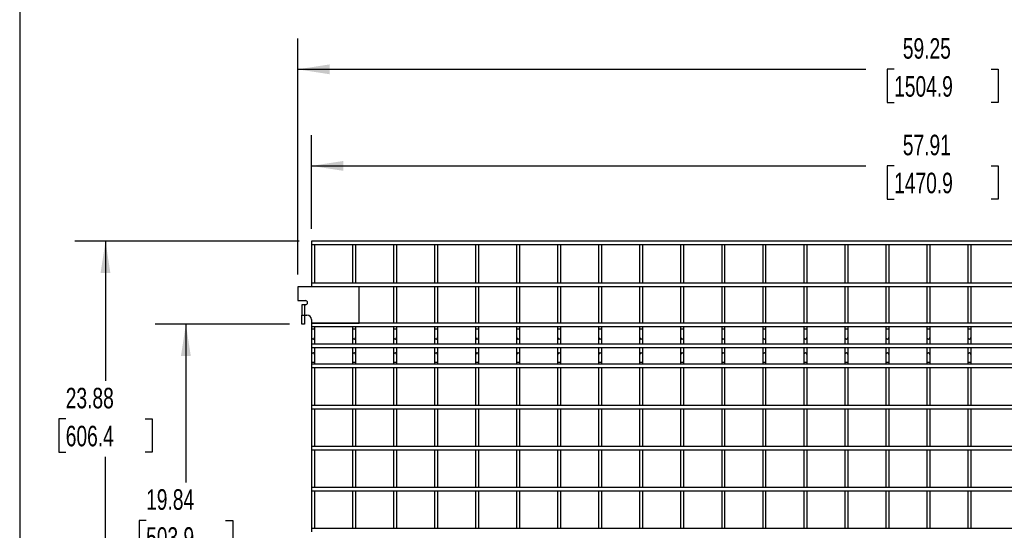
# Model space of a CAD drawing. Header units: inches. Extents: x 0.2 to 10.7, y 0.2 to 8.1.
# Tile 2 of 19: x 0.2 to 4.2, y 2.2 to 4.3. Entities that reach past the tile are written whole.
import ezdxf

# ---------------------------------------------------------------- set-up
doc = ezdxf.new("R2010")
doc.units = ezdxf.units.IN
doc.header["$MEASUREMENT"] = 0
doc.layers.add('DIMENSIONS', color=140, linetype='Continuous', lineweight=25)
doc.layers.add('TEXT', color=140, linetype='Continuous', lineweight=25)
doc.styles.add('SLDTEXTSTYLE0', font='TXT', dxfattribs={"width": 0.7})
doc.dimstyles.new('SLDDIMSTYLE0', dxfattribs={"dimtxt": 0.084961, "dimasz": 0.13, "dimexe": 0, "dimexo": 0.0625, "dimgap": 0.02124, "dimtad": 0, "dimtih": 1, "dimtoh": 1, "dimlfac": 12, "dimrnd": 1e-09, "dimzin": 12, "dimdsep": 46, "dimtxsty": 'SLDTEXTSTYLE0', "dimsah": 1, "dimcen": 0.09, "dimadec": 0, "dimazin": 3, "dimtfac": 1, "dimtofl": 0, "dimtmove": 0, "dimatfit": 3, "dimfxl": 0, "dimfrac": 2, "dimtolj": 1, "dimtzin": 12, "dimarcsym": 0})

# ---------------------------------------------------------------- blocks, each defined once
blk = doc.blocks.new('_D')
at = {"layer": 'DIMENSIONS'}
for p, q in [((1.4143, 3.467), (1.4143, 3.8471)), ((6.2401, 3.467), (6.2401, 3.8471)), ((1.4143, 3.7221), (3.6663, 3.7221)), ((3.7814, 3.7221), (3.7528, 3.7221)), ((3.7528, 3.7221), (3.7528, 3.5871)), ((4.1752, 3.7221), (4.2037, 3.7221)), ((4.2037, 3.7221), (4.2037, 3.5871)), ((6.2401, 3.7221), (4.2903, 3.7221)), ((3.7528, 3.5871), (3.7814, 3.5871)), ((4.2037, 3.5871), (4.1752, 3.5871))]:
    blk.add_line(p, q, dxfattribs=at)
for points in [[(1.4143, 3.7221), (1.5443, 3.7021), (1.5443, 3.7421)], [(6.2401, 3.7221), (6.1101, 3.7421), (6.1101, 3.7021)]]:
    blk.add_solid(points, dxfattribs=at)
at = {"layer": 'DIMENSIONS', "char_height": 0.08333, "attachment_point": 1, "style": 'SLDTEXTSTYLE0'}
for s, insert in [('57.91', (3.8167, 3.8486)), ('1470.9', (3.7814, 3.6945))]:
    blk.add_mtext(s, dxfattribs=dict(at, insert=insert))
blk = doc.blocks.new('_D_1')
at = {"layer": 'DIMENSIONS'}
for p, q in [((1.3585, 3.2816), (1.3585, 4.2389)), ((6.2959, 3.2816), (6.2959, 4.2389)), ((1.3585, 4.1139), (3.6663, 4.1139)), ((3.7814, 4.1139), (3.7528, 4.1139)), ((3.7528, 4.1139), (3.7528, 3.9789)), ((4.1752, 4.1139), (4.2037, 4.1139)), ((4.2037, 4.1139), (4.2037, 3.9789)), ((6.2959, 4.1139), (4.2903, 4.1139)), ((3.7528, 3.9789), (3.7814, 3.9789)), ((4.2037, 3.9789), (4.1752, 3.9789))]:
    blk.add_line(p, q, dxfattribs=at)
for points in [[(1.3585, 4.1139), (1.4885, 4.0939), (1.4885, 4.1339)], [(6.2959, 4.1139), (6.1659, 4.1339), (6.1659, 4.0939)]]:
    blk.add_solid(points, dxfattribs=at)
at = {"layer": 'DIMENSIONS', "char_height": 0.08333, "attachment_point": 1, "style": 'SLDTEXTSTYLE0'}
for s, insert in [('59.25', (3.8167, 4.2404)), ('1504.9', (3.7814, 4.0863))]:
    blk.add_mtext(s, dxfattribs=dict(at, insert=insert))
blk = doc.blocks.new('_D_3')
at = {"layer": 'DIMENSIONS'}
for p, q in [((1.3254, 3.0805), (0.7793, 3.0805)), ((0.9043, 3.0805), (0.9043, 2.4378)), ((0.7427, 2.2837), (0.7142, 2.2837)), ((0.7142, 2.2837), (0.7142, 2.1487)), ((1.0659, 2.2837), (1.0944, 2.2837)), ((1.0944, 2.2837), (1.0944, 2.1487)), ((0.7142, 2.1487), (0.7427, 2.1487)), ((0.9043, 1.4275), (0.9043, 2.1297)), ((1.0944, 2.1487), (1.0659, 2.1487)), ((1.3643, 1.4275), (0.7793, 1.4275))]:
    blk.add_line(p, q, dxfattribs=at)
for points in [[(0.9043, 3.0805), (0.8843, 2.9505), (0.9243, 2.9505)], [(0.9043, 1.4275), (0.9243, 1.5575), (0.8843, 1.5575)]]:
    blk.add_solid(points, dxfattribs=at)
at = {"layer": 'DIMENSIONS', "char_height": 0.08333, "attachment_point": 1, "style": 'SLDTEXTSTYLE0'}
for s, insert in [('19.84', (0.7427, 2.4102)), ('503.9', (0.7427, 2.2561))]:
    blk.add_mtext(s, dxfattribs=dict(at, insert=insert))
blk = doc.blocks.new('_D_4')
at = {"layer": 'DIMENSIONS'}
for p, q in [((1.3643, 3.417), (0.4527, 3.417)), ((0.5777, 3.417), (0.5777, 2.8494)), ((0.4162, 2.6953), (0.3876, 2.6953)), ((0.3876, 2.6953), (0.3876, 2.5603)), ((0.7393, 2.6953), (0.7678, 2.6953)), ((0.7678, 2.6953), (0.7678, 2.5603)), ((0.3876, 2.5603), (0.4162, 2.5603)), ((0.7678, 2.5603), (0.7393, 2.5603)), ((0.5777, 1.4275), (0.5777, 2.5413)), ((1.3643, 1.4275), (0.4527, 1.4275))]:
    blk.add_line(p, q, dxfattribs=at)
for points in [[(0.5777, 3.417), (0.5577, 3.287), (0.5977, 3.287)], [(0.5777, 1.4275), (0.5977, 1.5575), (0.5577, 1.5575)]]:
    blk.add_solid(points, dxfattribs=at)
at = {"layer": 'DIMENSIONS', "char_height": 0.08333, "attachment_point": 1, "style": 'SLDTEXTSTYLE0'}
for s, insert in [('23.88', (0.4162, 2.8218)), ('606.4', (0.4162, 2.6677))]:
    blk.add_mtext(s, dxfattribs=dict(at, insert=insert))

msp = doc.modelspace()

# ---------------------------------------------------------------- linework, layer by layer
for p, q in [((6.24011, 3.41704), (1.41427, 3.41704)), ((1.41427, 3.41704), (1.41427, 3.4037)), ((1.41427, 3.4037), (1.41427, 3.2462)), ((1.41427, 3.4037), (6.24011, 3.4037)), ((1.42761, 3.2462), (1.42761, 3.4037)), ((1.58094, 3.4037), (1.58094, 3.2462)), ((1.59427, 3.2462), (1.59427, 3.4037)), ((1.74761, 3.4037), (1.74761, 3.2462)), ((1.76094, 3.2462), (1.76094, 3.4037)), ((1.91427, 3.4037), (1.91427, 3.2462)), ((1.92761, 3.2462), (1.92761, 3.4037)), ((2.08094, 3.4037), (2.08094, 3.2462)), ((2.09427, 3.2462), (2.09427, 3.4037)), ((2.24761, 3.4037), (2.24761, 3.2462)), ((2.26094, 3.2462), (2.26094, 3.4037)), ((2.41427, 3.4037), (2.41427, 3.2462)), ((2.42761, 3.2462), (2.42761, 3.4037)), ((2.58094, 3.4037), (2.58094, 3.2462)), ((2.59427, 3.2462), (2.59427, 3.4037)), ((2.74761, 3.4037), (2.74761, 3.2462)), ((2.76094, 3.2462), (2.76094, 3.4037)), ((2.91427, 3.4037), (2.91427, 3.2462)), ((2.92761, 3.2462), (2.92761, 3.4037)), ((3.08094, 3.4037), (3.08094, 3.2462)), ((3.09427, 3.2462), (3.09427, 3.4037)), ((3.24761, 3.4037), (3.24761, 3.2462)), ((3.26094, 3.2462), (3.26094, 3.4037)), ((3.41427, 3.4037), (3.41427, 3.2462)), ((3.42761, 3.2462), (3.42761, 3.4037)), ((3.58094, 3.4037), (3.58094, 3.2462)), ((3.59427, 3.2462), (3.59427, 3.4037)), ((3.74761, 3.4037), (3.74761, 3.2462)), ((3.76094, 3.2462), (3.76094, 3.4037)), ((3.91427, 3.4037), (3.91427, 3.2462)), ((3.92761, 3.2462), (3.92761, 3.4037)), ((4.08094, 3.4037), (4.08094, 3.2462)), ((4.09427, 3.2462), (4.09427, 3.4037)), ((6.24011, 3.2462), (1.41427, 3.2462)), ((1.41427, 3.2462), (1.41427, 3.23287)), ((1.35852, 3.23162), (1.35852, 3.17537)), ((1.60852, 3.23162), (1.35852, 3.23162)), ((1.41427, 3.23287), (1.41427, 3.23162)), ((1.41427, 3.23287), (6.24011, 3.23287)), ((1.42761, 3.23162), (1.42761, 3.23287)), ((1.58094, 3.23287), (1.58094, 3.23162)), ((1.59427, 3.23162), (1.59427, 3.23287)), ((1.60852, 3.08454), (1.60852, 3.23162)), ((1.74761, 3.23287), (1.74761, 3.0837)), ((1.76094, 3.0837), (1.76094, 3.23287)), ((1.91427, 3.23287), (1.91427, 3.0837)), ((1.92761, 3.0837), (1.92761, 3.23287)), ((2.08094, 3.23287), (2.08094, 3.0837)), ((2.09427, 3.0837), (2.09427, 3.23287)), ((2.24761, 3.23287), (2.24761, 3.0837)), ((2.26094, 3.0837), (2.26094, 3.23287)), ((2.41427, 3.23287), (2.41427, 3.0837)), ((2.42761, 3.0837), (2.42761, 3.23287)), ((2.58094, 3.23287), (2.58094, 3.0837)), ((2.59427, 3.0837), (2.59427, 3.23287)), ((2.74761, 3.23287), (2.74761, 3.0837)), ((2.76094, 3.0837), (2.76094, 3.23287)), ((2.91427, 3.23287), (2.91427, 3.0837)), ((2.92761, 3.0837), (2.92761, 3.23287)), ((3.08094, 3.23287), (3.08094, 3.0837)), ((3.09427, 3.0837), (3.09427, 3.23287)), ((3.24761, 3.23287), (3.24761, 3.0837)), ((3.26094, 3.0837), (3.26094, 3.23287)), ((3.41427, 3.23287), (3.41427, 3.0837)), ((3.42761, 3.0837), (3.42761, 3.23287)), ((3.58094, 3.23287), (3.58094, 3.0837)), ((3.59427, 3.0837), (3.59427, 3.23287)), ((3.74761, 3.23287), (3.74761, 3.0837)), ((3.76094, 3.0837), (3.76094, 3.23287)), ((3.91427, 3.23287), (3.91427, 3.0837)), ((3.92761, 3.0837), (3.92761, 3.23287)), ((4.08094, 3.23287), (4.08094, 3.0837)), ((4.09427, 3.0837), (4.09427, 3.23287)), ((1.35852, 3.17537), (1.39011, 3.17537)), ((1.37536, 3.1587), (1.37536, 3.11704)), ((1.38652, 3.1587), (1.37536, 3.1587)), ((1.38652, 3.1587), (1.38652, 3.11704)), ((1.39011, 3.1587), (1.38652, 3.1587)), ((1.37536, 3.11704), (1.38652, 3.11704)), ((1.37536, 3.08054), (1.37536, 3.11704)), ((1.38652, 3.08054), (1.37536, 3.08054)), ((1.38652, 3.11704), (1.39611, 3.11704)), ((1.38652, 3.11704), (1.38652, 3.08054)), ((1.41427, 3.09887), (1.41427, 3.08454)), ((1.41427, 3.08454), (1.41427, 3.0837)), ((1.41427, 3.08454), (1.60852, 3.08454)), ((6.24011, 3.0837), (1.41427, 3.0837)), ((1.41427, 3.0837), (1.41427, 3.07037)), ((1.42761, 3.0837), (1.42761, 3.08454)), ((1.58094, 3.08454), (1.58094, 3.0837)), ((1.59427, 3.0837), (1.59427, 3.08454)), ((1.41427, 3.07037), (6.24011, 3.07037)), ((1.41427, 3.07037), (1.41427, 3.05929)), ((1.41427, 3.05929), (1.41427, 3.02641)), ((1.42094, 3.05929), (1.41427, 3.05929)), ((1.42761, 3.05929), (1.42094, 3.05929)), ((1.42761, 3.05929), (1.42761, 3.07037)), ((1.42761, 3.02641), (1.42761, 3.05929)), ((1.58094, 3.07037), (1.58094, 3.05929)), ((1.58094, 3.05929), (1.58094, 3.02641)), ((1.58761, 3.05929), (1.58094, 3.05929)), ((1.59427, 3.05929), (1.58761, 3.05929)), ((1.59427, 3.05929), (1.59427, 3.07037)), ((1.59427, 3.02641), (1.59427, 3.05929)), ((1.74761, 3.07037), (1.74761, 3.05929)), ((1.74761, 3.05929), (1.74761, 3.02641)), ((1.75427, 3.05929), (1.74761, 3.05929)), ((1.76094, 3.05929), (1.75427, 3.05929)), ((1.76094, 3.05929), (1.76094, 3.07037)), ((1.76094, 3.02641), (1.76094, 3.05929)), ((1.91427, 3.07037), (1.91427, 3.05929)), ((1.91427, 3.05929), (1.91427, 3.02641)), ((1.92094, 3.05929), (1.91427, 3.05929)), ((1.92761, 3.05929), (1.92094, 3.05929)), ((1.92761, 3.05929), (1.92761, 3.07037)), ((1.92761, 3.02641), (1.92761, 3.05929)), ((2.08094, 3.07037), (2.08094, 3.05929)), ((2.08094, 3.05929), (2.08094, 3.02641)), ((2.08761, 3.05929), (2.08094, 3.05929)), ((2.09427, 3.05929), (2.08761, 3.05929)), ((2.09427, 3.05929), (2.09427, 3.07037)), ((2.09427, 3.02641), (2.09427, 3.05929)), ((2.24761, 3.07037), (2.24761, 3.05929)), ((2.24761, 3.05929), (2.24761, 3.02641)), ((2.25427, 3.05929), (2.24761, 3.05929)), ((2.26094, 3.05929), (2.25427, 3.05929)), ((2.26094, 3.05929), (2.26094, 3.07037)), ((2.26094, 3.02641), (2.26094, 3.05929)), ((2.41427, 3.07037), (2.41427, 3.05929)), ((2.41427, 3.05929), (2.41427, 3.02641)), ((2.42094, 3.05929), (2.41427, 3.05929)), ((2.42761, 3.05929), (2.42094, 3.05929)), ((2.42761, 3.05929), (2.42761, 3.07037)), ((2.42761, 3.02641), (2.42761, 3.05929)), ((2.58094, 3.07037), (2.58094, 3.05929)), ((2.58094, 3.05929), (2.58094, 3.02641)), ((2.58761, 3.05929), (2.58094, 3.05929)), ((2.59427, 3.05929), (2.58761, 3.05929)), ((2.59427, 3.05929), (2.59427, 3.07037)), ((2.59427, 3.02641), (2.59427, 3.05929)), ((2.74761, 3.07037), (2.74761, 3.05929)), ((2.74761, 3.05929), (2.74761, 3.02641)), ((2.75427, 3.05929), (2.74761, 3.05929)), ((2.76094, 3.05929), (2.75427, 3.05929)), ((2.76094, 3.05929), (2.76094, 3.07037)), ((2.76094, 3.02641), (2.76094, 3.05929)), ((2.91427, 3.07037), (2.91427, 3.05929)), ((2.91427, 3.05929), (2.91427, 3.02641)), ((2.92094, 3.05929), (2.91427, 3.05929)), ((2.92761, 3.05929), (2.92094, 3.05929)), ((2.92761, 3.05929), (2.92761, 3.07037)), ((2.92761, 3.02641), (2.92761, 3.05929)), ((3.08094, 3.07037), (3.08094, 3.05929)), ((3.08094, 3.05929), (3.08094, 3.02641)), ((3.08761, 3.05929), (3.08094, 3.05929)), ((3.09427, 3.05929), (3.08761, 3.05929)), ((3.09427, 3.05929), (3.09427, 3.07037)), ((3.09427, 3.02641), (3.09427, 3.05929)), ((3.24761, 3.07037), (3.24761, 3.05929)), ((3.24761, 3.05929), (3.24761, 3.02641)), ((3.25427, 3.05929), (3.24761, 3.05929)), ((3.26094, 3.05929), (3.25427, 3.05929)), ((3.26094, 3.05929), (3.26094, 3.07037)), ((3.26094, 3.02641), (3.26094, 3.05929)), ((3.41427, 3.07037), (3.41427, 3.05929)), ((3.41427, 3.05929), (3.41427, 3.02641)), ((3.42094, 3.05929), (3.41427, 3.05929)), ((3.42761, 3.05929), (3.42094, 3.05929)), ((3.42761, 3.05929), (3.42761, 3.07037)), ((3.42761, 3.02641), (3.42761, 3.05929)), ((3.58094, 3.07037), (3.58094, 3.05929)), ((3.58094, 3.05929), (3.58094, 3.02641)), ((3.58761, 3.05929), (3.58094, 3.05929)), ((3.59427, 3.05929), (3.58761, 3.05929)), ((3.59427, 3.05929), (3.59427, 3.07037)), ((3.59427, 3.02641), (3.59427, 3.05929)), ((3.74761, 3.07037), (3.74761, 3.05929)), ((3.74761, 3.05929), (3.74761, 3.02641)), ((3.75427, 3.05929), (3.74761, 3.05929)), ((3.76094, 3.05929), (3.75427, 3.05929)), ((3.76094, 3.05929), (3.76094, 3.07037)), ((3.76094, 3.02641), (3.76094, 3.05929)), ((3.91427, 3.07037), (3.91427, 3.05929)), ((3.91427, 3.05929), (3.91427, 3.02641)), ((3.92094, 3.05929), (3.91427, 3.05929)), ((3.92761, 3.05929), (3.92094, 3.05929)), ((3.92761, 3.05929), (3.92761, 3.07037)), ((3.92761, 3.02641), (3.92761, 3.05929)), ((4.08094, 3.07037), (4.08094, 3.05929)), ((4.08094, 3.05929), (4.08094, 3.02641)), ((4.08761, 3.05929), (4.08094, 3.05929)), ((4.09427, 3.05929), (4.08761, 3.05929)), ((4.09427, 3.05929), (4.09427, 3.07037)), ((4.09427, 3.02641), (4.09427, 3.05929)), ((1.41427, 3.02641), (1.41427, 2.99855)), ((1.42761, 2.99855), (1.42761, 3.02641)), ((1.58094, 3.02641), (1.58094, 2.99855)), ((1.59427, 2.99855), (1.59427, 3.02641)), ((1.74761, 3.02641), (1.74761, 2.99855)), ((1.76094, 2.99855), (1.76094, 3.02641)), ((1.91427, 3.02641), (1.91427, 2.99855)), ((1.92761, 2.99855), (1.92761, 3.02641)), ((2.08094, 3.02641), (2.08094, 2.99855)), ((2.09427, 2.99855), (2.09427, 3.02641)), ((2.24761, 3.02641), (2.24761, 2.99855)), ((2.26094, 2.99855), (2.26094, 3.02641)), ((2.41427, 3.02641), (2.41427, 2.99855)), ((2.42761, 2.99855), (2.42761, 3.02641)), ((2.58094, 3.02641), (2.58094, 2.99855)), ((2.59427, 2.99855), (2.59427, 3.02641)), ((2.74761, 3.02641), (2.74761, 2.99855)), ((2.76094, 2.99855), (2.76094, 3.02641)), ((2.91427, 3.02641), (2.91427, 2.99855)), ((2.92761, 2.99855), (2.92761, 3.02641)), ((3.08094, 3.02641), (3.08094, 2.99855)), ((3.09427, 2.99855), (3.09427, 3.02641)), ((3.24761, 3.02641), (3.24761, 2.99855)), ((3.26094, 2.99855), (3.26094, 3.02641)), ((3.41427, 3.02641), (3.41427, 2.99855)), ((3.42761, 2.99855), (3.42761, 3.02641)), ((3.58094, 3.02641), (3.58094, 2.99855)), ((3.59427, 2.99855), (3.59427, 3.02641)), ((3.74761, 3.02641), (3.74761, 2.99855)), ((3.76094, 2.99855), (3.76094, 3.02641)), ((3.91427, 3.02641), (3.91427, 2.99855)), ((3.92761, 2.99855), (3.92761, 3.02641)), ((4.08094, 3.02641), (4.08094, 2.99855)), ((4.09427, 2.99855), (4.09427, 3.02641)), ((6.24011, 2.99855), (1.41427, 2.99855)), ((1.41427, 2.99855), (1.41427, 2.98522)), ((1.41427, 2.98522), (6.24011, 2.98522)), ((1.41427, 2.98522), (1.41427, 2.95674)), ((1.42761, 2.95674), (1.42761, 2.98522)), ((1.58094, 2.98522), (1.58094, 2.95674)), ((1.59427, 2.95674), (1.59427, 2.98522)), ((1.74761, 2.98522), (1.74761, 2.95674)), ((1.76094, 2.95674), (1.76094, 2.98522)), ((1.91427, 2.98522), (1.91427, 2.95674)), ((1.92761, 2.95674), (1.92761, 2.98522)), ((2.08094, 2.98522), (2.08094, 2.95674)), ((2.09427, 2.95674), (2.09427, 2.98522)), ((2.24761, 2.98522), (2.24761, 2.95674)), ((2.26094, 2.95674), (2.26094, 2.98522)), ((2.41427, 2.98522), (2.41427, 2.95674)), ((2.42761, 2.95674), (2.42761, 2.98522)), ((2.58094, 2.98522), (2.58094, 2.95674)), ((2.59427, 2.95674), (2.59427, 2.98522)), ((2.74761, 2.98522), (2.74761, 2.95674)), ((2.76094, 2.95674), (2.76094, 2.98522)), ((2.91427, 2.98522), (2.91427, 2.95674)), ((2.92761, 2.95674), (2.92761, 2.98522)), ((3.08094, 2.98522), (3.08094, 2.95674)), ((3.09427, 2.95674), (3.09427, 2.98522)), ((3.24761, 2.98522), (3.24761, 2.95674)), ((3.26094, 2.95674), (3.26094, 2.98522)), ((3.41427, 2.98522), (3.41427, 2.95674)), ((3.42761, 2.95674), (3.42761, 2.98522)), ((3.58094, 2.98522), (3.58094, 2.95674)), ((3.59427, 2.95674), (3.59427, 2.98522)), ((3.74761, 2.98522), (3.74761, 2.95674)), ((3.76094, 2.95674), (3.76094, 2.98522)), ((3.91427, 2.98522), (3.91427, 2.95674)), ((3.92761, 2.95674), (3.92761, 2.98522)), ((4.08094, 2.98522), (4.08094, 2.95674)), ((4.09427, 2.95674), (4.09427, 2.98522)), ((1.41427, 2.95674), (1.41427, 2.92387)), ((1.41427, 2.92387), (1.41427, 2.91704)), ((1.42761, 2.92387), (1.41427, 2.92387)), ((1.42761, 2.92387), (1.42761, 2.95674)), ((1.42761, 2.91704), (1.42761, 2.92387)), ((1.58094, 2.95674), (1.58094, 2.92387)), ((1.58094, 2.92387), (1.58094, 2.91704)), ((1.59427, 2.92387), (1.58094, 2.92387)), ((1.59427, 2.92387), (1.59427, 2.95674)), ((1.59427, 2.91704), (1.59427, 2.92387)), ((1.74761, 2.95674), (1.74761, 2.92387)), ((1.74761, 2.92387), (1.74761, 2.91704)), ((1.76094, 2.92387), (1.74761, 2.92387)), ((1.76094, 2.92387), (1.76094, 2.95674)), ((1.76094, 2.91704), (1.76094, 2.92387)), ((1.91427, 2.95674), (1.91427, 2.92387)), ((1.91427, 2.92387), (1.91427, 2.91704)), ((1.92761, 2.92387), (1.91427, 2.92387)), ((1.92761, 2.92387), (1.92761, 2.95674)), ((1.92761, 2.91704), (1.92761, 2.92387)), ((2.08094, 2.95674), (2.08094, 2.92387)), ((2.08094, 2.92387), (2.08094, 2.91704)), ((2.09427, 2.92387), (2.08094, 2.92387)), ((2.09427, 2.92387), (2.09427, 2.95674)), ((2.09427, 2.91704), (2.09427, 2.92387)), ((2.24761, 2.95674), (2.24761, 2.92387)), ((2.24761, 2.92387), (2.24761, 2.91704)), ((2.26094, 2.92387), (2.24761, 2.92387)), ((2.26094, 2.92387), (2.26094, 2.95674)), ((2.26094, 2.91704), (2.26094, 2.92387)), ((2.41427, 2.95674), (2.41427, 2.92387)), ((2.41427, 2.92387), (2.41427, 2.91704)), ((2.42761, 2.92387), (2.41427, 2.92387)), ((2.42761, 2.92387), (2.42761, 2.95674)), ((2.42761, 2.91704), (2.42761, 2.92387)), ((2.58094, 2.95674), (2.58094, 2.92387)), ((2.58094, 2.92387), (2.58094, 2.91704)), ((2.59427, 2.92387), (2.58094, 2.92387)), ((2.59427, 2.92387), (2.59427, 2.95674)), ((2.59427, 2.91704), (2.59427, 2.92387)), ((2.74761, 2.95674), (2.74761, 2.92387)), ((2.74761, 2.92387), (2.74761, 2.91704)), ((2.76094, 2.92387), (2.74761, 2.92387)), ((2.76094, 2.92387), (2.76094, 2.95674)), ((2.76094, 2.91704), (2.76094, 2.92387)), ((2.91427, 2.95674), (2.91427, 2.92387)), ((2.91427, 2.92387), (2.91427, 2.91704)), ((2.92761, 2.92387), (2.91427, 2.92387)), ((2.92761, 2.92387), (2.92761, 2.95674)), ((2.92761, 2.91704), (2.92761, 2.92387)), ((3.08094, 2.95674), (3.08094, 2.92387)), ((3.08094, 2.92387), (3.08094, 2.91704)), ((3.09427, 2.92387), (3.08094, 2.92387)), ((3.09427, 2.92387), (3.09427, 2.95674)), ((3.09427, 2.91704), (3.09427, 2.92387)), ((3.24761, 2.95674), (3.24761, 2.92387)), ((3.24761, 2.92387), (3.24761, 2.91704)), ((3.26094, 2.92387), (3.24761, 2.92387)), ((3.26094, 2.92387), (3.26094, 2.95674)), ((3.26094, 2.91704), (3.26094, 2.92387)), ((3.41427, 2.95674), (3.41427, 2.92387)), ((3.41427, 2.92387), (3.41427, 2.91704)), ((3.42761, 2.92387), (3.41427, 2.92387)), ((3.42761, 2.92387), (3.42761, 2.95674)), ((3.42761, 2.91704), (3.42761, 2.92387)), ((3.58094, 2.95674), (3.58094, 2.92387)), ((3.58094, 2.92387), (3.58094, 2.91704)), ((3.59427, 2.92387), (3.58094, 2.92387)), ((3.59427, 2.92387), (3.59427, 2.95674)), ((3.59427, 2.91704), (3.59427, 2.92387)), ((3.74761, 2.95674), (3.74761, 2.92387)), ((3.74761, 2.92387), (3.74761, 2.91704)), ((3.76094, 2.92387), (3.74761, 2.92387)), ((3.76094, 2.92387), (3.76094, 2.95674)), ((3.76094, 2.91704), (3.76094, 2.92387)), ((3.91427, 2.95674), (3.91427, 2.92387)), ((3.91427, 2.92387), (3.91427, 2.91704)), ((3.92761, 2.92387), (3.91427, 2.92387)), ((3.92761, 2.92387), (3.92761, 2.95674)), ((3.92761, 2.91704), (3.92761, 2.92387)), ((4.08094, 2.95674), (4.08094, 2.92387)), ((4.08094, 2.92387), (4.08094, 2.91704)), ((4.09427, 2.92387), (4.08094, 2.92387)), ((4.09427, 2.92387), (4.09427, 2.95674)), ((4.09427, 2.91704), (4.09427, 2.92387)), ((6.24011, 2.91704), (1.41427, 2.91704)), ((1.41427, 2.91704), (1.41427, 2.9037)), ((1.41427, 2.9037), (6.24011, 2.9037)), ((1.41427, 2.9037), (1.41427, 2.75037)), ((1.42761, 2.75037), (1.42761, 2.9037)), ((1.58094, 2.9037), (1.58094, 2.75037)), ((1.59427, 2.75037), (1.59427, 2.9037)), ((1.74761, 2.9037), (1.74761, 2.75037)), ((1.76094, 2.75037), (1.76094, 2.9037)), ((1.91427, 2.9037), (1.91427, 2.75037)), ((1.92761, 2.75037), (1.92761, 2.9037)), ((2.08094, 2.9037), (2.08094, 2.75037)), ((2.09427, 2.75037), (2.09427, 2.9037)), ((2.24761, 2.9037), (2.24761, 2.75037)), ((2.26094, 2.75037), (2.26094, 2.9037)), ((2.41427, 2.9037), (2.41427, 2.75037)), ((2.42761, 2.75037), (2.42761, 2.9037)), ((2.58094, 2.9037), (2.58094, 2.75037)), ((2.59427, 2.75037), (2.59427, 2.9037)), ((2.74761, 2.9037), (2.74761, 2.75037)), ((2.76094, 2.75037), (2.76094, 2.9037)), ((2.91427, 2.9037), (2.91427, 2.75037)), ((2.92761, 2.75037), (2.92761, 2.9037)), ((3.08094, 2.9037), (3.08094, 2.75037)), ((3.09427, 2.75037), (3.09427, 2.9037)), ((3.24761, 2.9037), (3.24761, 2.75037)), ((3.26094, 2.75037), (3.26094, 2.9037)), ((3.41427, 2.9037), (3.41427, 2.75037)), ((3.42761, 2.75037), (3.42761, 2.9037)), ((3.58094, 2.9037), (3.58094, 2.75037)), ((3.59427, 2.75037), (3.59427, 2.9037)), ((3.74761, 2.9037), (3.74761, 2.75037)), ((3.76094, 2.75037), (3.76094, 2.9037)), ((3.91427, 2.9037), (3.91427, 2.75037)), ((3.92761, 2.75037), (3.92761, 2.9037)), ((4.08094, 2.9037), (4.08094, 2.75037)), ((4.09427, 2.75037), (4.09427, 2.9037)), ((6.24011, 2.75037), (1.41427, 2.75037)), ((1.41427, 2.75037), (1.41427, 2.73704)), ((1.41427, 2.73704), (6.24011, 2.73704)), ((1.41427, 2.73704), (1.41427, 2.5837)), ((1.42761, 2.5837), (1.42761, 2.73704)), ((1.58094, 2.73704), (1.58094, 2.5837)), ((1.59427, 2.5837), (1.59427, 2.73704)), ((1.74761, 2.73704), (1.74761, 2.5837)), ((1.76094, 2.5837), (1.76094, 2.73704)), ((1.91427, 2.73704), (1.91427, 2.5837)), ((1.92761, 2.5837), (1.92761, 2.73704)), ((2.08094, 2.73704), (2.08094, 2.5837)), ((2.09427, 2.5837), (2.09427, 2.73704)), ((2.24761, 2.73704), (2.24761, 2.5837)), ((2.26094, 2.5837), (2.26094, 2.73704)), ((2.41427, 2.73704), (2.41427, 2.5837)), ((2.42761, 2.5837), (2.42761, 2.73704)), ((2.58094, 2.73704), (2.58094, 2.5837)), ((2.59427, 2.5837), (2.59427, 2.73704)), ((2.74761, 2.73704), (2.74761, 2.5837)), ((2.76094, 2.5837), (2.76094, 2.73704)), ((2.91427, 2.73704), (2.91427, 2.5837)), ((2.92761, 2.5837), (2.92761, 2.73704)), ((3.08094, 2.73704), (3.08094, 2.5837)), ((3.09427, 2.5837), (3.09427, 2.73704)), ((3.24761, 2.73704), (3.24761, 2.5837)), ((3.26094, 2.5837), (3.26094, 2.73704)), ((3.41427, 2.73704), (3.41427, 2.5837)), ((3.42761, 2.5837), (3.42761, 2.73704)), ((3.58094, 2.73704), (3.58094, 2.5837)), ((3.59427, 2.5837), (3.59427, 2.73704)), ((3.74761, 2.73704), (3.74761, 2.5837)), ((3.76094, 2.5837), (3.76094, 2.73704)), ((3.91427, 2.73704), (3.91427, 2.5837)), ((3.92761, 2.5837), (3.92761, 2.73704)), ((4.08094, 2.73704), (4.08094, 2.5837)), ((4.09427, 2.5837), (4.09427, 2.73704)), ((6.24011, 2.5837), (1.41427, 2.5837)), ((1.41427, 2.5837), (1.41427, 2.57037)), ((1.41427, 2.57037), (1.41427, 2.41704)), ((1.41427, 2.57037), (6.24011, 2.57037)), ((1.42761, 2.41704), (1.42761, 2.57037)), ((1.58094, 2.57037), (1.58094, 2.41704)), ((1.59427, 2.41704), (1.59427, 2.57037)), ((1.74761, 2.57037), (1.74761, 2.41704)), ((1.76094, 2.41704), (1.76094, 2.57037)), ((1.91427, 2.57037), (1.91427, 2.41704)), ((1.92761, 2.41704), (1.92761, 2.57037)), ((2.08094, 2.57037), (2.08094, 2.41704)), ((2.09427, 2.41704), (2.09427, 2.57037)), ((2.24761, 2.57037), (2.24761, 2.41704)), ((2.26094, 2.41704), (2.26094, 2.57037)), ((2.41427, 2.57037), (2.41427, 2.41704)), ((2.42761, 2.41704), (2.42761, 2.57037)), ((2.58094, 2.57037), (2.58094, 2.41704)), ((2.59427, 2.41704), (2.59427, 2.57037)), ((2.74761, 2.57037), (2.74761, 2.41704)), ((2.76094, 2.41704), (2.76094, 2.57037)), ((2.91427, 2.57037), (2.91427, 2.41704)), ((2.92761, 2.41704), (2.92761, 2.57037)), ((3.08094, 2.57037), (3.08094, 2.41704)), ((3.09427, 2.41704), (3.09427, 2.57037)), ((3.24761, 2.57037), (3.24761, 2.41704)), ((3.26094, 2.41704), (3.26094, 2.57037)), ((3.41427, 2.57037), (3.41427, 2.41704)), ((3.42761, 2.41704), (3.42761, 2.57037)), ((3.58094, 2.57037), (3.58094, 2.41704)), ((3.59427, 2.41704), (3.59427, 2.57037)), ((3.74761, 2.57037), (3.74761, 2.41704)), ((3.76094, 2.41704), (3.76094, 2.57037)), ((3.91427, 2.57037), (3.91427, 2.41704)), ((3.92761, 2.41704), (3.92761, 2.57037)), ((4.08094, 2.57037), (4.08094, 2.41704)), ((4.09427, 2.41704), (4.09427, 2.57037)), ((6.24011, 2.41704), (1.41427, 2.41704)), ((1.41427, 2.41704), (1.41427, 2.4037)), ((1.41427, 2.4037), (1.41427, 2.25037)), ((1.41427, 2.4037), (6.24011, 2.4037)), ((1.42761, 2.25037), (1.42761, 2.4037)), ((1.58094, 2.4037), (1.58094, 2.25037)), ((1.59427, 2.25037), (1.59427, 2.4037)), ((1.74761, 2.4037), (1.74761, 2.25037)), ((1.76094, 2.25037), (1.76094, 2.4037)), ((1.91427, 2.4037), (1.91427, 2.25037)), ((1.92761, 2.25037), (1.92761, 2.4037)), ((2.08094, 2.4037), (2.08094, 2.25037)), ((2.09427, 2.25037), (2.09427, 2.4037)), ((2.24761, 2.4037), (2.24761, 2.25037)), ((2.26094, 2.25037), (2.26094, 2.4037)), ((2.41427, 2.4037), (2.41427, 2.25037)), ((2.42761, 2.25037), (2.42761, 2.4037)), ((2.58094, 2.4037), (2.58094, 2.25037)), ((2.59427, 2.25037), (2.59427, 2.4037)), ((2.74761, 2.4037), (2.74761, 2.25037)), ((2.76094, 2.25037), (2.76094, 2.4037)), ((2.91427, 2.4037), (2.91427, 2.25037)), ((2.92761, 2.25037), (2.92761, 2.4037)), ((3.08094, 2.4037), (3.08094, 2.25037)), ((3.09427, 2.25037), (3.09427, 2.4037)), ((3.24761, 2.4037), (3.24761, 2.25037)), ((3.26094, 2.25037), (3.26094, 2.4037)), ((3.41427, 2.4037), (3.41427, 2.25037)), ((3.42761, 2.25037), (3.42761, 2.4037)), ((3.58094, 2.4037), (3.58094, 2.25037)), ((3.59427, 2.25037), (3.59427, 2.4037)), ((3.74761, 2.4037), (3.74761, 2.25037)), ((3.76094, 2.25037), (3.76094, 2.4037)), ((3.91427, 2.4037), (3.91427, 2.25037)), ((3.92761, 2.25037), (3.92761, 2.4037)), ((4.08094, 2.4037), (4.08094, 2.25037)), ((4.09427, 2.25037), (4.09427, 2.4037)), ((6.24011, 2.25037), (1.41427, 2.25037)), ((1.41427, 2.25037), (1.41427, 2.23704))]:
    msp.add_line(p, q)
for centre, radius, start, end in [((1.39011, 3.16704), 0.00833, 270, 90), ((1.39611, 3.09887), 0.01817, 0, 90), ((1.42094, 3.02641), 0.00667, 180, 0), ((1.58761, 3.02641), 0.00667, 180, 0), ((1.75427, 3.02641), 0.00667, 180, 0), ((1.92094, 3.02641), 0.00667, 180, 0), ((2.08761, 3.02641), 0.00667, 180, 0), ((2.25427, 3.02641), 0.00667, 180, 0), ((2.42094, 3.02641), 0.00667, 180, 0), ((2.58761, 3.02641), 0.00667, 180, 0), ((2.75427, 3.02641), 0.00667, 180, 0), ((2.92094, 3.02641), 0.00667, 180, 0), ((3.08761, 3.02641), 0.00667, 180, 0), ((3.25427, 3.02641), 0.00667, 180, 0), ((3.42094, 3.02641), 0.00667, 180, 0), ((3.58761, 3.02641), 0.00667, 180, 0), ((3.75427, 3.02641), 0.00667, 180, 0), ((3.92094, 3.02641), 0.00667, 180, 0), ((4.08761, 3.02641), 0.00667, 180, 0), ((1.42094, 2.95674), 0.00667, 90, 180), ((1.42094, 2.95674), 0.00667, 0, 90), ((1.58761, 2.95674), 0.00667, 90, 180), ((1.58761, 2.95674), 0.00667, 0, 90), ((1.75427, 2.95674), 0.00667, 90, 180), ((1.75427, 2.95674), 0.00667, 0, 90), ((1.92094, 2.95674), 0.00667, 90, 180), ((1.92094, 2.95674), 0.00667, 0, 90), ((2.08761, 2.95674), 0.00667, 90, 180), ((2.08761, 2.95674), 0.00667, 0, 90), ((2.25427, 2.95674), 0.00667, 90, 180), ((2.25427, 2.95674), 0.00667, 0, 90), ((2.42094, 2.95674), 0.00667, 90, 180), ((2.42094, 2.95674), 0.00667, 0, 90), ((2.58761, 2.95674), 0.00667, 90, 180), ((2.58761, 2.95674), 0.00667, 0, 90), ((2.75427, 2.95674), 0.00667, 90, 180), ((2.75427, 2.95674), 0.00667, 0, 90), ((2.92094, 2.95674), 0.00667, 90, 180), ((2.92094, 2.95674), 0.00667, 0, 90), ((3.08761, 2.95674), 0.00667, 90, 180), ((3.08761, 2.95674), 0.00667, 0, 90), ((3.25427, 2.95674), 0.00667, 90, 180), ((3.25427, 2.95674), 0.00667, 0, 90), ((3.42094, 2.95674), 0.00667, 90, 180), ((3.42094, 2.95674), 0.00667, 0, 90), ((3.58761, 2.95674), 0.00667, 90, 180), ((3.58761, 2.95674), 0.00667, 0, 90), ((3.75427, 2.95674), 0.00667, 90, 180), ((3.75427, 2.95674), 0.00667, 0, 90), ((3.92094, 2.95674), 0.00667, 90, 180), ((3.92094, 2.95674), 0.00667, 0, 90), ((4.08761, 2.95674), 0.00667, 90, 180), ((4.08761, 2.95674), 0.00667, 0, 90)]:
    msp.add_arc(centre, radius, start, end)
at = {"layer": 'TEXT'}
msp.add_line((0.22917, 7.5625), (0.22917, 0.22917), dxfattribs=at)

# ---------------------------------------------------------------- dimensions: what is measured, and where the dimension line sits
at = {"layer": 'DIMENSIONS'}
for base, p1, p2, picture, middle in [((6.29586, 4.11394), (1.35852, 3.23162), (6.29586, 3.23162), '_D_1', (3.97829, 4.11394)), ((1.41427, 3.72212), (6.24011, 3.41704), (1.41427, 3.41704), '_D', (3.97829, 3.72212))]:
    dim = msp.add_linear_dim(base=base, p1=p1, p2=p2, dimstyle='SLDDIMSTYLE0', dxfattribs=at)
    dim.commit()
    dim.dimension.update_dxf_attribs({"geometry": picture, "text_midpoint": middle, "dimtype": 160})
for base, p1, p2, picture, middle in [((0.577737, 3.417035), (1.414272, 1.427452), (1.414272, 3.417035), '_D_4', (0.577737, 2.695308)), ((0.90429, 3.08054), (1.41427, 1.42745), (1.37536, 3.08054), '_D_3', (0.90429, 2.28372))]:
    dim = msp.add_linear_dim(base=base, p1=p1, p2=p2, angle=90, dimstyle='SLDDIMSTYLE0', dxfattribs=at)
    dim.commit()
    dim.dimension.update_dxf_attribs({"geometry": picture, "text_midpoint": middle, "dimtype": 160})

doc.saveas('drawing.dxf')
